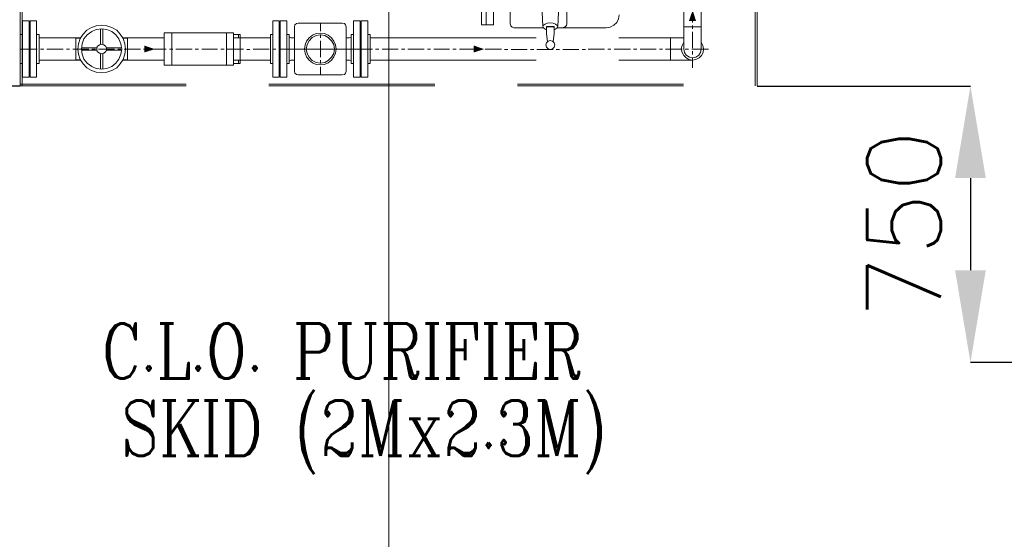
# Model space of a CAD drawing. Header units: inches. Extents: x 0 to 1545919, y 0 to 23143738.
# Tile 36 of 197: x 53288 to 55961, y 198292 to 199702. Entities that reach past the tile are written whole.
import ezdxf

# ---------------------------------------------------------------- set-up
doc = ezdxf.new("R2010")
doc.units = ezdxf.units.IN
doc.header["$LTSCALE"] = 1800
doc.header["$MEASUREMENT"] = 0
doc.linetypes.add('CENTER', pattern=[2, 1.25, -0.25, 0.25, -0.25])
doc.linetypes.add('HIDDEN', pattern=[0.375, 0.25, -0.125])
doc.layers.get('0').update_dxf_attribs({"color": 253, "lineweight": 5})
doc.layers.get('Defpoints').update_dxf_attribs({"lineweight": 18})
for name, color, linetype, lineweight in [('DIM', 4, 'Continuous', 18), ('EQUIP', 8, 'HIDDEN', 9), ('GRID', 251, 'CENTER', 18), ('TEXT', 3, 'Continuous', 18)]:
    doc.layers.add(name, color=color, linetype=linetype, lineweight=lineweight)
doc.styles.add('COMPLEX', font='complex')
doc.styles.add('ROMANS', font='romans.shx')
doc.dimstyles.new('STANDARD1', dxfattribs={"dimtxt": 300, "dimasz": 250, "dimexe": 0, "dimexo": 0, "dimgap": 80, "dimtad": 1, "dimdec": 0, "dimzin": 0, "dimdsep": 46, "dimtxsty": 'ROMANS', "dimcen": 0, "dimclrd": 4, "dimclre": 4, "dimclrt": 7, "dimadec": 0, "dimazin": 0, "dimtfac": 0.09, "dimtdec": 0, "dimtix": 1, "dimtofl": 0, "dimtmove": 0, "dimatfit": 3, "dimfxl": 1, "dimtolj": 1, "dimtzin": 0, "dimarcsym": 0})

# ---------------------------------------------------------------- blocks, each defined once
blk = doc.blocks.new('CENTRAL LUBE OIL PURIFIER')
at = {"layer": 'EQUIP'}
for points in [[(-175, 205.6), (-166, 176.7), (-185.2, 176.7)], [(-1634.6, 100), (-1663.5, 91), (-1663.5, 109.8)], [(-740.6, 100), (-769.5, 91), (-769.5, 109.8)]]:
    blk.add_hatch(color=256, dxfattribs=at).paths.add_polyline_path(points)
at = {"layer": 'EQUIP', "color": 6}
for points in [[(-2000, 2300), (-2000, 0)], [(-1994.7, 2300), (-1994.7, 0)], [(-5.3, 2300), (-5.3, 0)], [(0, 2300), (0, 0)], [(-2000, 4.5), (0, 4.5)], [(-2000, 0), (0, 0)]]:
    blk.add_lwpolyline(points, dxfattribs=at)
at = {"layer": 'EQUIP'}
for points in [[(-747.7, 516.2), (-747.7, 166.2)], [(-735.3, 516.2), (-735.3, 166.2)], [(-715.4, 516.2), (-715.4, 166.2)], [(-670.3, 301.5), (-670.3, 168.8)], [(-516.9, 168.8), (-516.9, 252.6)], [(-199.4, 99.2), (-199.4, 225.6)], [(-175, 215.8), (-175, 172.2)], [(-151.7, 99.2), (-151.7, 225.6)], [(-583.5, 200.4), (-582, 161.7)], [(-541.4, 161.7), (-539.5, 200.4)], [(-409.4, 157.9), (-398.5, 159.8), (-388.7, 165), (-380.5, 172.2), (-375.9, 182.3), (-374.4, 193.2)], [(-1994, 176.7), (-1994, 24.1), (-1975.9, 24.1)], [(-1975.9, 176.7), (-1994, 176.7)], [(-1975.9, 24.1), (-1975.9, 176.7)], [(-1972.9, 176.7), (-1956, 176.7)], [(-1972.9, 24.1), (-1956, 24.1), (-1956, 176.7)], [(-1972.9, 24.1), (-1972.9, 176.7)], [(-1714.3, 100), (-1715.8, 114.3), (-1720.3, 128.9), (-1728.6, 140.6), (-1738.3, 151.5), (-1751.1, 158.6), (-1764.7, 163.2), (-1778.9, 165), (-1793.6, 163.2), (-1807.1, 158.6), (-1819.5, 151.5), (-1829.7, 140.6), (-1837.6, 128.9), (-1842.1, 114.3), (-1844, 100), (-1842.1, 86.5), (-1837.6, 72.2), (-1829.7, 60.2), (-1819.5, 49.6), (-1807.1, 42.1), (-1793.6, 37.6), (-1778.9, 36.1), (-1764.7, 37.6), (-1751.1, 42.1), (-1738.3, 49.6), (-1728.6, 60.2), (-1720.3, 72.2), (-1715.8, 86.5), (-1714.3, 100)], [(-1314.3, 176.7), (-1314.3, 24.1), (-1297.4, 24.1)], [(-1297.4, 176.7), (-1314.3, 176.7)], [(-1297.4, 24.1), (-1297.4, 176.7)], [(-1294.7, 176.7), (-1276.7, 176.7)], [(-1294.7, 24.1), (-1276.7, 24.1), (-1276.7, 176.7)], [(-1294.7, 24.1), (-1294.7, 176.7)], [(-1245.9, 170.3), (-1250.4, 169.5), (-1254.9, 165.8), (-1255.6, 160.5)], [(-1255.6, 40.6), (-1255.6, 160.5)], [(-1245.9, 170.3), (-1125.9, 170.3)], [(-1185.3, 148.9), (-1185.3, 170.3)], [(-1115.8, 160.5), (-1116.9, 165.8), (-1120.3, 169.5), (-1125.9, 170.3)], [(-1115.8, 40.6), (-1115.8, 160.5)], [(-1077.1, 176.7), (-1095.1, 176.7)], [(-1077.1, 24.1), (-1095.1, 24.1), (-1095.1, 176.7)], [(-1077.1, 24.1), (-1077.1, 176.7)], [(-1074.4, 24.1), (-1074.4, 176.7)], [(-1056.4, 176.7), (-1056.4, 24.1), (-1074.4, 24.1)], [(-1074.4, 176.7), (-1056.4, 176.7)], [(-747.7, 166.2), (-715.4, 166.2)], [(-670.3, 168.8), (-668.4, 163.2), (-664.7, 159.8), (-660.2, 157.9)], [(-562, 171.4), (-569.9, 170.7), (-575.6, 167.7), (-580.8, 164.3), (-582, 161.7), (-580.1, 157.9), (-575.6, 154.1), (-571.8, 152.6)], [(-571.8, 161.7), (-551.1, 161.7)], [(-571.8, 141.7), (-571.8, 161.7)], [(-569.2, 160.5), (-571.1, 159.8), (-571.8, 157.1)], [(-553.8, 160.5), (-569.2, 160.5)], [(-551.1, 152.6), (-547.4, 154.1), (-542.9, 157.9), (-541.4, 161.7), (-542.9, 164.3), (-547.4, 167.7), (-553.8, 170.7), (-562, 171.4)], [(-551.1, 157.1), (-551.9, 159.8), (-553.8, 160.5)], [(-551.1, 141.7), (-551.1, 161.7)], [(-526.7, 158.6), (-521.4, 160.5), (-517.7, 164.3), (-516.9, 168.8)], [(-199.4, 160.5), (-151.7, 160.5)], [(-175, 163.9), (-175, 154.9)], [(-2000, 61.3), (-2000, 139.8), (-1994, 139.8)], [(-1974.8, 54.9), (-1974.8, 145.9)], [(-1974.8, 145.9), (-1972.9, 145.9)], [(-1956, 139.8), (-1948.9, 139.8), (-1948.9, 61.3)], [(-1724.1, 100), (-1726.7, 114.3), (-1732.3, 127.8), (-1740.2, 138.7), (-1751.9, 147.7), (-1764.7, 153.4), (-1778.9, 154.9), (-1793.6, 153.4), (-1806, 147.7), (-1818, 138.7), (-1827.1, 127.8), (-1832.3, 114.3), (-1834.2, 100), (-1832.3, 86.5), (-1827.1, 72.9), (-1818, 62), (-1806, 53), (-1793.6, 47.7), (-1778.9, 45.9), (-1764.7, 47.7), (-1751.9, 53), (-1740.2, 62), (-1732.3, 72.9), (-1726.7, 86.5), (-1724.1, 100)], [(-1782, 113.5), (-1782, 154.9)], [(-1776.3, 113.5), (-1776.3, 154.9)], [(-1609.4, 144.4), (-1609.4, 56.8)], [(-1609.4, 144.4), (-1421.1, 144.4)], [(-1588.7, 144.4), (-1588.7, 56.8)], [(-1440.6, 144.4), (-1440.6, 56.8)], [(-1421.1, 144.4), (-1421.1, 56.8)], [(-1421.1, 139.8), (-1403, 139.8)], [(-1407.5, 130.8), (-1407.5, 139.8)], [(-1403, 130.8), (-1403, 139.8)], [(-1320.7, 61.3), (-1320.7, 139.8), (-1314.3, 139.8)], [(-1295.5, 145.9), (-1297.4, 145.9)], [(-1295.5, 54.9), (-1295.5, 145.9)], [(-1276.7, 139.8), (-1270.3, 139.8), (-1270.3, 61.3)], [(-1270.3, 135.3), (-1269.2, 132.3), (-1265.8, 130.8)], [(-1142.9, 100), (-1144, 111.7), (-1148.5, 121.8), (-1155.6, 130.8), (-1164.7, 138), (-1174.4, 142.5), (-1185.3, 143.2), (-1197, 142.5), (-1207.1, 138), (-1216.2, 130.8), (-1223.3, 121.8), (-1227.1, 111.7), (-1228.6, 100), (-1227.1, 89.1), (-1223.3, 79.3), (-1216.2, 70.3), (-1207.1, 63.2), (-1197, 58.6), (-1185.3, 57.5), (-1174.4, 58.6), (-1164.7, 63.2), (-1155.6, 70.3), (-1148.5, 79.3), (-1144, 89.1), (-1142.9, 100)], [(-1147.4, 100), (-1149.2, 112.8), (-1154.9, 122.6), (-1163.9, 131.6), (-1173.7, 136.8), (-1185.3, 138.7), (-1197, 136.8), (-1207.9, 131.6), (-1216.2, 122.6), (-1221.4, 112.8), (-1224.1, 100), (-1221.4, 88.3), (-1216.2, 78.2), (-1207.9, 69.2), (-1197, 63.9), (-1185.3, 62), (-1173.7, 63.9), (-1163.9, 69.2), (-1154.9, 78.2), (-1149.2, 88.3), (-1147.4, 100)], [(-1185.3, 130.8), (-1185.3, 139.8)], [(-1106, 130.8), (-1102.3, 132.3), (-1101.5, 135.3)], [(-1095.1, 139.8), (-1101.5, 139.8), (-1101.5, 61.3)], [(-1076.3, 145.9), (-1074.4, 145.9)], [(-1076.3, 54.9), (-1076.3, 145.9)], [(-1050, 61.3), (-1050, 139.8), (-1056.4, 139.8)], [(-660.2, 157.9), (-580.8, 157.9)], [(-569.2, 121.1), (-571.8, 141.7)], [(-553.8, 121.1), (-551.1, 141.7)], [(-542.1, 157.9), (-409.4, 157.9)], [(-175, 147), (-175, 102.6)], [(-1948.9, 70.3), (-1948.9, 130.8), (-1836.1, 130.8)], [(-1836.8, 129.7), (-1849.6, 129.7)], [(-1836.8, 71.1), (-1849.6, 71.1), (-1849.6, 129.7)], [(-1765.4, 100), (-1767.3, 107.1), (-1772.9, 111.7), (-1778.9, 113.5), (-1785.3, 111.7), (-1791, 107.1), (-1792.5, 100), (-1791, 93.6), (-1785.3, 89.1), (-1778.9, 87.2), (-1772.9, 89.1), (-1767.3, 93.6), (-1765.4, 100)], [(-1722.2, 130.8), (-1609.4, 130.8)], [(-1708.6, 71.1), (-1708.6, 129.7), (-1721.4, 129.7)], [(-1421.1, 130.8), (-1320.7, 130.8)], [(-1421.1, 130.8), (-1403, 130.8)], [(-1421.1, 70.3), (-1403, 70.3), (-1403, 130.8)], [(-1255.6, 130.8), (-1265.8, 130.8)], [(-1185.3, 78.2), (-1185.3, 122.6)], [(-1115.8, 130.8), (-1106, 130.8)], [(-1050, 130.8), (-199.2, 130.8)], [(-549.2, 112), (-551.1, 117.3), (-555.6, 121.8), (-562, 123.7), (-567.3, 121.8), (-571.8, 117.3), (-573.7, 112), (-571.8, 105.6), (-567.3, 101.1), (-562, 99.2), (-555.6, 101.1), (-551.1, 105.6), (-549.2, 112)], [(-235.5, 130.8), (-235.5, 70.3)], [(-199.4, 118.8), (-203.9, 109.8), (-205.8, 100.8), (-203.9, 91), (-199.4, 82.7), (-193, 76.7), (-185.2, 72.2), (-175, 70.3), (-166, 72.2), (-157, 76.7), (-150.6, 82.7), (-146.1, 91), (-145.3, 100.8), (-147.2, 109.8), (-151.7, 118.8)], [(-2000, 100), (-1954.1, 100)], [(-1945.1, 100), (-1936.1, 100)], [(-1927.8, 100), (-1883.8, 100)], [(-1874.8, 100), (-1866.5, 100)], [(-1857.5, 100), (-1814.3, 100)], [(-1834.2, 103.8), (-1792.5, 103.8)], [(-1834.2, 97.4), (-1792.5, 97.4)], [(-1805.3, 100), (-1796.2, 100)], [(-1787.2, 100), (-1744, 100)], [(-1782, 45.9), (-1782, 87.2)], [(-1776.3, 45.9), (-1776.3, 87.2)], [(-1766.5, 103.8), (-1724.1, 103.8)], [(-1766.5, 97.4), (-1724.1, 97.4)], [(-1735, 100), (-1726.7, 100)], [(-1717.7, 100), (-1673.7, 100)], [(-1665.4, 100), (-1656.4, 100)], [(-1647.4, 100), (-1604.1, 100)], [(-1595.1, 100), (-1586.1, 100)], [(-1577.8, 100), (-1533.8, 100)], [(-1525.6, 100), (-1516.5, 100)], [(-1507.5, 100), (-1464.3, 100)], [(-1455.3, 100), (-1446.2, 100)], [(-1438, 100), (-1394, 100)], [(-1385, 99.2), (-1376.7, 99.2)], [(-1367.7, 100), (-1324.4, 100)], [(-1315.4, 100), (-1306.4, 100)], [(-1297.4, 100), (-1254.1, 100)], [(-1295.5, 100), (-1076.3, 100)], [(-1245.1, 100), (-1236.8, 100)], [(-1227.8, 100), (-1183.5, 100)], [(-1175.6, 100), (-1166.5, 100)], [(-1157.5, 100), (-1114.3, 100)], [(-1105.3, 100), (-1096.2, 100)], [(-1088, 100), (-1043.6, 100)], [(-1035.7, 100), (-1026.7, 100)], [(-1017.7, 100), (-974.4, 100)], [(-965.4, 100), (-956.4, 100)], [(-948.1, 100), (-903.8, 100)], [(-894.7, 100), (-886.8, 100)], [(-877.8, 100), (-834.6, 100)], [(-825.6, 100), (-816.5, 100)], [(-807.5, 100), (-763.9, 100)], [(-754.9, 100), (-747, 100)], [(-738, 100), (-693.6, 100)], [(-685.7, 99.2), (-676.7, 99.2)], [(-667.7, 99.2), (-624.1, 99.2)], [(-615, 99.2), (-606, 99.2)], [(-598.1, 99.2), (-553.8, 99.2)], [(-545.9, 99.2), (-536.8, 99.2)], [(-527.8, 99.2), (-484.2, 99.2)], [(-475.2, 99.2), (-466.2, 99.2)], [(-458.3, 100), (-413.9, 100)], [(-404.9, 100), (-397, 100)], [(-388, 100), (-343.6, 100)], [(-335.3, 100), (-326.3, 100)], [(-317.3, 100), (-274.1, 100)], [(-265, 100), (-257.1, 100)], [(-248.3, 100), (-203.9, 100)], [(-199.4, 100), (-197.6, 91), (-192.3, 83.8), (-184, 78.2), (-175, 76.7), (-166, 78.2), (-158.1, 83.8), (-153.6, 91), (-151.7, 100)], [(-195.7, 100), (-186.7, 100)], [(-177.6, 100), (-131.8, 100)], [(-175, 94.7), (-175, 85.7)], [(-1994, 61.3), (-2000, 61.3)], [(-1974.8, 54.9), (-1972.9, 54.9)], [(-1956, 61.3), (-1948.9, 61.3)], [(-1948.9, 70.3), (-1836.1, 70.3)], [(-1722.2, 70.3), (-1609.4, 70.3)], [(-1721.4, 71.1), (-1708.6, 71.1)], [(-1609.4, 56.8), (-1421.1, 56.8)], [(-1421.1, 70.3), (-1320.7, 70.3)], [(-1421.1, 61.3), (-1403, 61.3), (-1403, 70.3)], [(-1407.5, 61.3), (-1407.5, 70.3)], [(-1314.3, 61.3), (-1320.7, 61.3)], [(-1295.5, 54.9), (-1297.4, 54.9)], [(-1276.7, 61.3), (-1270.3, 61.3)], [(-1265.8, 70.3), (-1269.2, 68.4), (-1270.3, 65.8)], [(-1255.6, 70.3), (-1265.8, 70.3)], [(-1185.3, 61.3), (-1185.3, 70.3)], [(-1115.8, 70.3), (-1106, 70.3)], [(-1101.5, 65.8), (-1102.3, 68.4), (-1106, 70.3)], [(-1095.1, 61.3), (-1101.5, 61.3)], [(-1076.3, 54.9), (-1074.4, 54.9)], [(-1056.4, 61.3), (-1050, 61.3)], [(-1050, 70.3), (-174.8, 70.3)], [(-175, 76.7), (-175, 49.6)], [(-1255.6, 40.6), (-1254.9, 35), (-1250.4, 31.6), (-1245.9, 30.5), (-1125.9, 30.5)], [(-1185.3, 30.5), (-1185.3, 52.3)], [(-1125.9, 30.5), (-1120.3, 31.6), (-1116.9, 35), (-1115.8, 40.6)]]:
    blk.add_lwpolyline(points, dxfattribs=at)
at = {"layer": 'TEXT', "style": 'COMPLEX', "width": 0.8}
for s, p in [('C.L.O. PURIFIER', (-1779.7, -794.2)), ('SKID (2Mx2.3M)', (-1726.5, -1003.5))]:
    blk.add_text(s, height=150, dxfattribs=at).set_placement(p)
blk = doc.blocks.new('*D912')
at = {"layer": 'Defpoints', "color": 0, "transparency": 16777216}
for p in [(52839, 201822), (53290, 201822), (53290, 199522)]:
    blk.add_point(p, dxfattribs=at)
at = {"layer": 'DIM', "color": 4, "lineweight": -2, "transparency": 16777216}
for p, q in [((53290, 201822), (52839, 201822)), ((52839, 199772), (52839, 201572)), ((53290, 199522), (52839, 199522))]:
    blk.add_line(p, q, dxfattribs=at)
at = {"layer": 'DIM', "color": 4, "transparency": 16777216}
for points in [[(52797.3, 201572), (52880.6, 201572), (52839, 201822)], [(52797.3, 199772), (52880.6, 199772), (52839, 199522)]]:
    blk.add_solid(points, dxfattribs=at)
at = {"layer": 'DIM', "color": 7, "transparency": 16777216, "insert": (52659, 200672), "char_height": 200, "attachment_point": 5, "rotation": 90, "style": 'ROMANS'}
blk.add_mtext('\\A1;2300', dxfattribs=at)
blk = doc.blocks.new('*D1115')
at = {"layer": 'Defpoints', "color": 0, "transparency": 16777216}
for p in [(55290, 199522), (55869, 198772), (57640, 198772)]:
    blk.add_point(p, dxfattribs=at)
at = {"layer": 'DIM', "color": 4, "lineweight": -2, "transparency": 16777216}
for p, q in [((55290, 199522), (55869, 199522)), ((55869, 199272), (55869, 199022)), ((57640, 198772), (55869, 198772))]:
    blk.add_line(p, q, dxfattribs=at)
at = {"layer": 'DIM', "color": 4, "transparency": 16777216}
for points in [[(55827.3, 199272), (55910.6, 199272), (55869, 199522)], [(55827.3, 199022), (55910.6, 199022), (55869, 198772)]]:
    blk.add_solid(points, dxfattribs=at)
at = {"layer": 'DIM', "color": 7, "transparency": 16777216, "insert": (55689, 199147), "char_height": 200, "attachment_point": 5, "rotation": 90, "style": 'ROMANS'}
blk.add_mtext('\\A1;750', dxfattribs=at)

msp = doc.modelspace()

# ---------------------------------------------------------------- linework, layer by layer
at = {"layer": 'GRID'}
msp.add_line((54290.003, 121918.052), (54290.003, 211545.947), dxfattribs=at)

# ---------------------------------------------------------------- block references
msp.add_blockref('CENTRAL LUBE OIL PURIFIER', (55290.003, 199522.047))

# ---------------------------------------------------------------- dimensions: what is measured, and where the dimension line sits
at = {"layer": 'DIM'}
for base, p1, p2, picture, middle in [((52838.979, 201822.047), (53290.003, 199522.047), (53290.003, 201822.047), '*D912', (52658.979, 200672.047)), ((55868.979, 198772.047), (55290.003, 199522.047), (57640.003, 198772.047), '*D1115', (55688.979, 199147.047))]:
    dim = msp.add_linear_dim(base=base, p1=p1, p2=p2, angle=90, dimstyle='STANDARD1', override={"dimtxt": 200, "dimtmove": 0}, dxfattribs=at)
    dim.commit()
    dim.dimension.update_dxf_attribs({"geometry": picture, "text_midpoint": middle})

doc.saveas('drawing.dxf')
